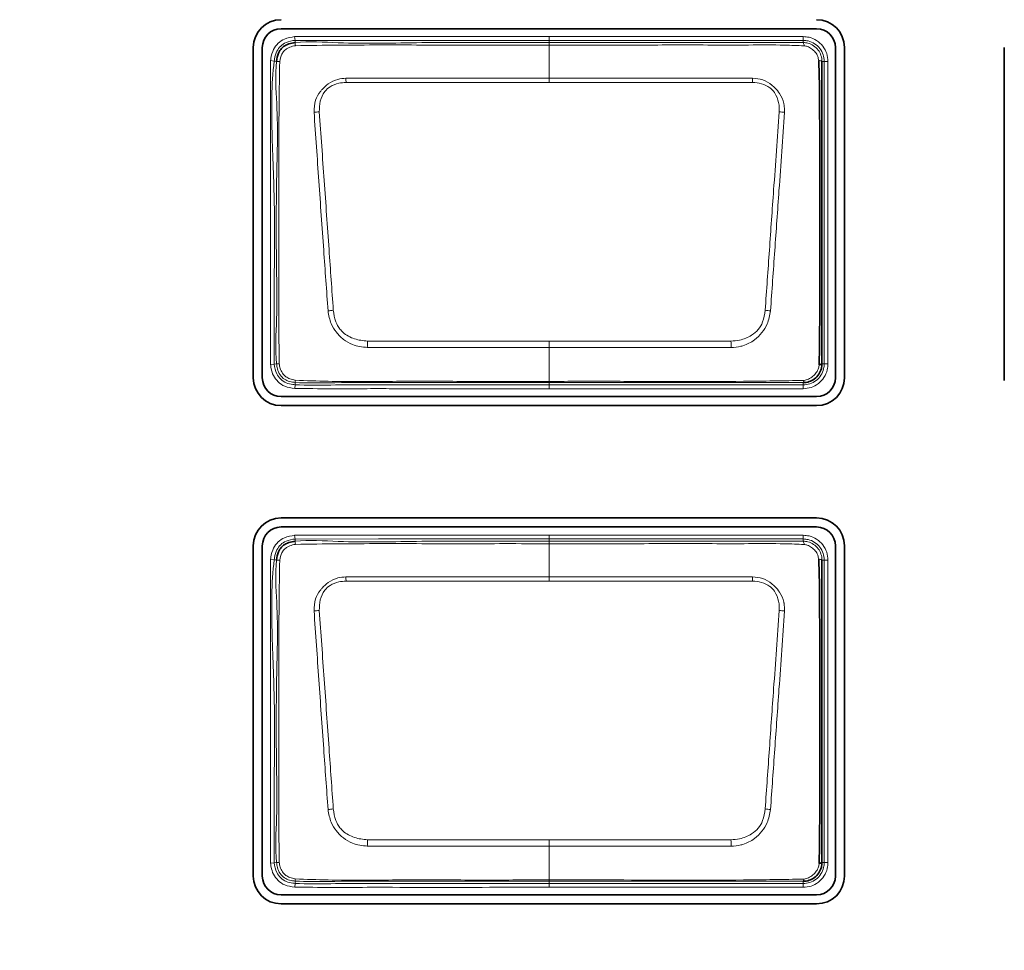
# Model space of a CAD drawing. Header units: millimetres. Extents: x 0 to 1118, y 0 to 864.
# Tile 236 of 256: x 723.95 to 730.54, y 480.08 to 486.31. Entities that reach past the tile are written whole.
import ezdxf

# ---------------------------------------------------------------- set-up
doc = ezdxf.new("R2010")
doc.units = ezdxf.units.MM
doc.layers.add('ALPHAREV', color=7, linetype='Continuous', lineweight=25)
doc.styles.add('SLDTEXTSTYLE0', font='TXT', dxfattribs={"width": 0.605})
doc.dimstyles.new('SLDDIMSTYLE3', dxfattribs={"dimtxt": 3.175, "dimasz": 4.572, "dimexe": 0, "dimexo": 0.0625, "dimgap": 0.79375, "dimtad": 0, "dimtih": 1, "dimtoh": 1, "dimdec": 0, "dimlfac": 4, "dimrnd": 1e-09, "dimzin": 12, "dimdsep": 46, "dimtxsty": 'SLDTEXTSTYLE0', "dimsah": 1, "dimcen": 0.09, "dimadec": 0, "dimazin": 3, "dimtfac": 1, "dimtofl": 0, "dimtmove": 0, "dimatfit": 3, "dimfxl": 1, "dimfrac": 2, "dimtolj": 1, "dimtzin": 12, "dimarcsym": 0})

# ---------------------------------------------------------------- blocks, each defined once
blk = doc.blocks.new('_D_14')
at = {"layer": 'ALPHAREV'}
for p, q in [((785.9052, 483.0737), (785.9052, 401.703)), ((689.8387, 418.1632), (689.8387, 401.703)), ((737.2656, 408.1759), (736.1742, 408.1759)), ((736.1742, 408.1759), (736.1742, 403.3032)), ((745.7543, 408.1759), (746.8457, 408.1759)), ((746.8457, 408.1759), (746.8457, 403.3032)), ((689.8387, 403.3032), (721.8859, 403.3032)), ((736.1742, 403.3032), (737.2656, 403.3032)), ((746.8457, 403.3032), (745.7543, 403.3032)), ((785.9052, 403.3032), (753.858, 403.3032))]:
    blk.add_line(p, q, dxfattribs=at)
for points in [[(689.8387, 403.3032), (694.4107, 402.5412), (694.4107, 404.0652)], [(785.9052, 403.3032), (781.3332, 404.0652), (781.3332, 402.5412)]]:
    blk.add_solid(points, dxfattribs=at)
at = {"layer": 'ALPHAREV', "char_height": 3.175, "attachment_point": 1, "style": 'SLDTEXTSTYLE0'}
for s, insert in [('384', (727.8067, 407.396)), ('15.1', (737.2656, 407.396)), ('FOOT TO COG', (722.6121, 401.7956))]:
    blk.add_mtext(s, dxfattribs=dict(at, insert=insert))

msp = doc.modelspace()

# ---------------------------------------------------------------- linework, layer by layer
at = {"color": 7, "linetype": 'Continuous', "lineweight": 35}
for p, q in [((725.7012, 486.2524), (729.2862, 486.2524)), ((725.5149, 486.1264), (725.5149, 483.9164)), ((725.5752, 483.9164), (725.5752, 486.1264)), ((729.4122, 486.1264), (729.4122, 483.9164)), ((729.4725, 483.9164), (729.4725, 486.1264)), ((730.5424, 486.1264), (730.5424, 483.8985)), ((729.1962, 483.8835), (729.1961, 483.8835)), ((729.2862, 483.7904), (725.7012, 483.7904)), ((725.7012, 483.7301), (729.2862, 483.7301)), ((729.2862, 482.9777), (725.7012, 482.9777)), ((725.7012, 482.9174), (729.2862, 482.9174)), ((725.5149, 482.7914), (725.5149, 480.5814)), ((725.5752, 480.5814), (725.5752, 482.7914)), ((729.4122, 482.7914), (729.4122, 480.5814)), ((729.4725, 480.5814), (729.4725, 482.7914)), ((729.1962, 480.546), (729.1961, 480.546)), ((729.2862, 480.4554), (725.7012, 480.4554)), ((725.7012, 480.3951), (729.2862, 480.3951))]:
    msp.add_line(p, q, dxfattribs=at)
at = {"color": 7, "linetype": 'Continuous', "lineweight": 18}
for p, q in [((725.7916, 486.1994), (725.7944, 486.1745)), ((725.7944, 486.1745), (725.7961, 486.1593)), ((727.4962, 486.1996), (729.1962, 486.1996)), ((727.4962, 486.1593), (727.4962, 486.1746)), ((729.1962, 486.1746), (727.4962, 486.1746)), ((729.1962, 486.1746), (729.1962, 486.1996)), ((729.1962, 486.1594), (729.1962, 486.1746)), ((727.4962, 485.9208), (727.4962, 486.1433)), ((725.6308, 486.039), (725.6556, 486.0359)), ((725.6707, 486.034), (725.6556, 486.0359)), ((729.3369, 486.0339), (729.3216, 486.0339)), ((729.3369, 484.0089), (729.3369, 486.0339)), ((729.3369, 486.0339), (729.3619, 486.0339)), ((729.3619, 486.0339), (729.3619, 484.0089)), ((727.4962, 485.8928), (726.1361, 485.8928)), ((728.8563, 485.8928), (727.4962, 485.8928)), ((727.4962, 484.1615), (727.4962, 484.1184)), ((727.4962, 483.8923), (727.4962, 484.1184)), ((725.6307, 484.0043), (725.6556, 484.0071)), ((725.6556, 484.0071), (725.6708, 484.0089)), ((729.3216, 484.0089), (729.3369, 484.0089)), ((729.3369, 484.0089), (729.3619, 484.0089)), ((725.793, 483.8449), (725.795, 483.8699)), ((725.7963, 483.8852), (725.795, 483.8699)), ((727.4962, 483.8923), (727.4962, 483.8837)), ((727.4962, 483.8837), (727.4962, 483.8682)), ((727.4962, 483.8682), (729.1961, 483.8682)), ((727.4962, 483.8432), (727.4962, 483.8682)), ((729.1961, 483.8682), (729.1961, 483.8835)), ((729.1961, 483.8682), (729.1961, 483.8432)), ((729.1961, 483.8432), (727.4962, 483.8432)), ((725.7916, 482.8619), (725.7944, 482.837)), ((725.7944, 482.837), (725.7961, 482.8218)), ((727.4962, 482.8621), (729.1962, 482.8621)), ((727.4962, 482.8218), (727.4962, 482.8371)), ((729.1962, 482.8371), (727.4962, 482.8371)), ((727.4962, 482.5833), (727.4962, 482.8058)), ((729.1962, 482.8371), (729.1962, 482.8621)), ((729.1962, 482.8219), (729.1962, 482.8371)), ((725.6308, 482.7015), (725.6556, 482.6984)), ((725.6707, 482.6965), (725.6556, 482.6984)), ((729.3369, 482.6964), (729.3216, 482.6964)), ((729.3369, 480.6714), (729.3369, 482.6964)), ((729.3369, 482.6964), (729.3619, 482.6964)), ((729.3619, 482.6964), (729.3619, 480.6714)), ((727.4962, 482.5553), (726.1361, 482.5553)), ((728.8563, 482.5553), (727.4962, 482.5553)), ((727.4962, 480.824), (727.4962, 480.7809)), ((727.4962, 480.5548), (727.4962, 480.7809)), ((725.6307, 480.6668), (725.6556, 480.6696)), ((725.6556, 480.6696), (725.6708, 480.6714)), ((729.3216, 480.6714), (729.3369, 480.6714)), ((729.3369, 480.6714), (729.3619, 480.6714)), ((725.793, 480.5074), (725.795, 480.5324)), ((725.7963, 480.5477), (725.795, 480.5324)), ((727.4962, 480.5548), (727.4962, 480.5462)), ((727.4962, 480.5462), (727.4962, 480.5307)), ((727.4962, 480.5307), (729.1961, 480.5307)), ((727.4962, 480.5057), (727.4962, 480.5307)), ((729.1961, 480.5057), (727.4962, 480.5057)), ((729.1961, 480.5307), (729.1961, 480.546)), ((729.1961, 480.5307), (729.1961, 480.5057))]:
    msp.add_line(p, q, dxfattribs=at)
at = {"color": 7, "linetype": 'Continuous', "lineweight": 18, "flags": 128}
for points in [[(727.4962, 486.1746), (727.4462, 486.1746), (727.2462, 486.1746), (726.8462, 486.1746), (726.3532, 486.1746), (725.7944, 486.1745)], [(727.4962, 486.1746), (727.4962, 486.1752), (727.4962, 486.1767), (727.4962, 486.179), (727.4962, 486.1821), (727.4962, 486.1859), (727.4962, 486.1902), (727.4962, 486.1948), (727.4962, 486.1996)], [(727.4962, 486.1593), (727.4962, 486.159), (727.4962, 486.1581), (727.4962, 486.1568), (727.4962, 486.155), (727.4962, 486.1527), (727.4962, 486.15), (727.4962, 486.1468), (727.4962, 486.1433)], [(727.4962, 485.9208), (727.7944, 485.9208), (728.8574, 485.9208)], [(727.4962, 485.9208), (727.4962, 485.9178), (727.4962, 485.9147), (727.4962, 485.9113), (727.4962, 485.9078), (727.4962, 485.9042), (727.4962, 485.9005), (727.4962, 485.8967), (727.4962, 485.8928)], [(727.4962, 484.1184), (727.1979, 484.1184), (726.2783, 484.1185)], [(726.2796, 484.1615), (727.3325, 484.1615), (727.4962, 484.1615)], [(727.4962, 484.1615), (727.6599, 484.1615), (728.7127, 484.1615)], [(728.7141, 484.1185), (727.6599, 484.1184), (727.4962, 484.1184)], [(727.4962, 482.8371), (727.4462, 482.8371), (727.2462, 482.8371), (726.8462, 482.8371), (726.3532, 482.8371), (725.7944, 482.837)], [(727.4962, 482.8371), (727.4962, 482.8377), (727.4962, 482.8392), (727.4962, 482.8415), (727.4962, 482.8446), (727.4962, 482.8484), (727.4962, 482.8527), (727.4962, 482.8573), (727.4962, 482.8621)], [(727.4962, 482.8218), (727.4962, 482.8215), (727.4962, 482.8206), (727.4962, 482.8193), (727.4962, 482.8175), (727.4962, 482.8152), (727.4962, 482.8125), (727.4962, 482.8093), (727.4962, 482.8058)], [(727.4962, 482.5833), (727.7944, 482.5833), (728.8574, 482.5833)], [(727.4962, 482.5833), (727.4962, 482.5803), (727.4962, 482.5772), (727.4962, 482.5738), (727.4962, 482.5703), (727.4962, 482.5667), (727.4962, 482.563), (727.4962, 482.5592), (727.4962, 482.5553)], [(726.2796, 480.824), (727.3325, 480.824), (727.4962, 480.824)], [(727.4962, 480.824), (727.6599, 480.824), (728.7127, 480.824)], [(727.4962, 480.7809), (727.1979, 480.7809), (726.2783, 480.781)], [(728.7141, 480.781), (727.6599, 480.7809), (727.4962, 480.7809)]]:
    msp.add_lwpolyline(points, dxfattribs=at)
at = {"color": 7, "linetype": 'Continuous', "lineweight": 35}
for centre, radius, start, end in [((725.7012, 486.1264), 0.1863, 90, 180), ((729.2862, 486.1264), 0.1863, 0, 90), ((725.7012, 486.1264), 0.126, 90, 180), ((729.2862, 486.1264), 0.126, 0, 90), ((729.3051, 484.0316), 0.028, 266.51023, 305.92299), ((725.7012, 483.9164), 0.1863, 180, 270), ((725.7012, 483.9164), 0.126, 180, 270), ((729.2862, 483.9164), 0.1863, 270, 0), ((729.2862, 483.9164), 0.126, 270, 0), ((725.7012, 482.7914), 0.1863, 90, 180), ((729.2862, 482.7914), 0.1863, 0, 90), ((725.7012, 482.7914), 0.126, 90, 180), ((729.2862, 482.7914), 0.126, 0, 90), ((729.3051, 480.6941), 0.028, 266.51023, 305.92299), ((725.7012, 480.5814), 0.1863, 180, 270), ((725.7012, 480.5814), 0.126, 180, 270), ((729.2862, 480.5814), 0.1863, 270, 0), ((729.2862, 480.5814), 0.126, 270, 0)]:
    msp.add_arc(centre, radius, start, end, dxfattribs=at)
at = {"color": 7, "linetype": 'Continuous', "lineweight": 18}
for centre, radius, start, end in [((725.8908, 486.1523), 0.095, 175.75252, 188.15287), ((729.1678, 486.1405), 0.0341, 355.96569, 33.64705), ((725.6726, 485.9052), 0.1288, 81.47129, 90.81507), ((729.3024, 486.0038), 0.0357, 57.52032, 94.07551), ((718.5224, 485.5918), 7.6196, 2.26392, 2.47463), ((736.4699, 485.5918), 7.6196, 177.52537, 177.73608), ((725.9692, 485.3504), 0.3458, 92.07277, 97.89349), ((729.0232, 485.3504), 0.3458, 82.10683, 87.92755), ((726.1417, 483.5108), 0.8622, 96.06918, 98.42952), ((728.8507, 483.5108), 0.8622, 81.5706, 83.93095), ((755.8255, 483.1935), 29.5617, 178.12352, 178.20698), ((699.1668, 483.1935), 29.5617, 1.79302, 1.87648), ((725.6727, 484.1273), 0.1185, 269.06659, 277.55314), ((725.8427, 483.8943), 0.0474, 173.39747, 191.06133), ((729.1793, 483.8974), 0.0218, 320.39336, 2.68132), ((725.8908, 482.8148), 0.095, 175.75252, 188.15287), ((729.1678, 482.803), 0.0341, 355.96569, 33.64705), ((725.6726, 482.5677), 0.1288, 81.47129, 90.81507), ((729.3024, 482.6663), 0.0357, 57.52032, 94.07551), ((718.5224, 482.2543), 7.6196, 2.26392, 2.47463), ((736.4699, 482.2543), 7.6196, 177.52537, 177.73608), ((725.9692, 482.0129), 0.3458, 92.07277, 97.89349), ((729.0232, 482.0129), 0.3458, 82.10683, 87.92755), ((726.1417, 480.1733), 0.8622, 96.06918, 98.42952), ((728.8507, 480.1733), 0.8622, 81.5706, 83.93095), ((755.8255, 479.856), 29.5617, 178.12352, 178.20698), ((699.1668, 479.856), 29.5617, 1.79302, 1.87648), ((725.6727, 480.7898), 0.1185, 269.06659, 277.55314), ((725.8427, 480.5568), 0.0474, 173.39747, 191.06133), ((729.1793, 480.5599), 0.0218, 320.39336, 2.68132)]:
    msp.add_arc(centre, radius, start, end, dxfattribs=at)
for points, knots in [([(725.6308, 486.039), (725.6314, 486.0438), (725.6349, 486.0695), (725.646, 486.1119), (725.6795, 486.1567), (725.7283, 486.189), (725.7684, 486.1956), (725.7916, 486.1994)], [0, 0, 0, 0, 0.058142, 0.312481, 0.516431, 0.720004, 1, 1, 1, 1]), ([(725.7944, 486.1745), (725.7944, 486.1745), (725.7738, 486.1722), (725.7389, 486.1655), (725.6971, 486.1383), (725.6685, 486.1), (725.6593, 486.0633), (725.6562, 486.0404), (725.6556, 486.0359)], [0, 0, 0, 0, 0.00007, 0.287537, 0.483939, 0.679062, 0.936857, 1, 1, 1, 1]), ([(725.7916, 486.1994), (725.9788, 486.1995), (726.3531, 486.1997), (726.9213, 486.1996), (727.3023, 486.1996), (727.4962, 486.1996)], [0, 0, 0, 0, 0.329436, 0.658872, 1, 1, 1, 1]), ([(725.7961, 486.1593), (725.7961, 486.1593), (725.891, 486.17), (726.1746, 486.1475), (726.6427, 486.1633), (727.1141, 486.1588), (727.3984, 486.1592), (727.4962, 486.1593)], [0, 0, 0, 0, 0.000009, 0.168619, 0.498292, 0.827436, 1, 1, 1, 1]), ([(729.1962, 486.1996), (729.2092, 486.1987), (729.2409, 486.1965), (729.2879, 486.1755), (729.3294, 486.1374), (729.3568, 486.0881), (729.3602, 486.0517), (729.3619, 486.0339)], [0, 0, 0, 0, 0.151112, 0.365617, 0.580258, 0.795218, 1, 1, 1, 1]), ([(729.3369, 486.0339), (729.3369, 486.0339), (729.3369, 486.049), (729.3319, 486.08), (729.3095, 486.1218), (729.274, 486.1542), (729.2341, 486.172), (729.2073, 486.1739), (729.1962, 486.1746)], [0, 0, 0, 0, 0.000068, 0.204828, 0.419781, 0.634393, 0.848864, 1, 1, 1, 1]), ([(725.7968, 486.1388), (725.79, 486.1375), (725.7713, 486.1339), (725.7449, 486.1236), (725.7211, 486.105), (725.7008, 486.0757), (725.6953, 486.0497), (725.6917, 486.0326)], [0, 0, 0, 0, 0.1274956, 0.3530354, 0.5158655, 0.6796876, 1, 1, 1, 1]), ([(727.4962, 486.1433), (727.3968, 486.1433), (727.1124, 486.1434), (726.6414, 486.143), (726.1743, 486.1442), (725.8922, 486.1402), (725.7968, 486.1388)], [0, 0, 0, 0, 0.1755, 0.501918, 0.831626, 1, 1, 1, 1]), ([(727.4962, 486.1593), (727.6827, 486.1593), (728.0558, 486.1593), (728.5005, 486.1593), (728.84, 486.1593), (729.0332, 486.1593), (729.1558, 486.1593), (729.1962, 486.1594), (729.1962, 486.1594)], [0, 0, 0, 0, 0.329148, 0.658296, 0.784897, 0.928025, 0.999991, 1, 1, 1, 1]), ([(729.2018, 486.1381), (729.1588, 486.1398), (729.0351, 486.1447), (728.8302, 486.1429), (728.5063, 486.1436), (728.101, 486.1432), (727.7373, 486.1433), (727.5357, 486.1433), (727.4962, 486.1433)], [0, 0, 0, 0, 0.075739, 0.217696, 0.360252, 0.645411, 0.930556, 1, 1, 1, 1]), ([(729.1962, 486.1594), (729.1962, 486.1594), (729.2066, 486.1594), (729.2312, 486.1563), (729.267, 486.1404), (729.2978, 486.1114), (729.3172, 486.0745), (729.3216, 486.0474), (729.3216, 486.0339), (729.3216, 486.0339)], [0, 0, 0, 0, 0.000076, 0.159905, 0.374062, 0.588093, 0.794093, 0.999924, 1, 1, 1, 1]), ([(729.2999, 486.0394), (729.2983, 486.0489), (729.2949, 486.069), (729.2778, 486.0964), (729.2539, 486.1193), (729.2274, 486.1341), (729.2091, 486.137), (729.2018, 486.1381)], [0, 0, 0, 0, 0.190909, 0.406669, 0.631062, 0.851531, 1, 1, 1, 1]), ([(725.6307, 484.0043), (725.6307, 484.2043), (725.6307, 484.5628), (725.6303, 485.0812), (725.6307, 485.5595), (725.6307, 485.8792), (725.6308, 486.039)], [0, 0, 0, 0, 0.294817, 0.528637, 0.764318, 1, 1, 1, 1]), ([(725.6556, 486.0359), (725.6556, 486.0359), (725.6356, 485.8781), (725.6368, 485.5577), (725.6603, 485.0813), (725.6541, 484.5637), (725.655, 484.2062), (725.6556, 484.0071)], [0, 0, 0, 0, 0.000007, 0.235195, 0.471316, 0.705749, 1, 1, 1, 1]), ([(725.6708, 484.0089), (725.6708, 484.0089), (725.6595, 484.1089), (725.676, 484.3099), (725.6687, 484.7075), (725.6664, 485.1882), (725.6845, 485.6623), (725.6589, 485.9406), (725.6707, 486.034), (725.6707, 486.034)], [0, 0, 0, 0, 0.000007, 0.149192, 0.296265, 0.589843, 0.860506, 0.999993, 1, 1, 1, 1]), ([(725.6917, 486.0326), (725.6903, 485.9389), (725.6861, 485.6626), (725.6846, 485.188), (725.6855, 484.7078), (725.6851, 484.31), (725.6872, 484.1103), (725.6883, 484.0099)], [0, 0, 0, 0, 0.138888, 0.409935, 0.703873, 0.851045, 1, 1, 1, 1]), ([(725.9217, 485.6929), (725.9228, 485.7205), (725.9249, 485.7704), (725.9535, 485.8198), (725.9836, 485.8552), (726.0196, 485.8877), (726.0747, 485.9161), (726.1168, 485.9194), (726.1349, 485.9208)], [0, 0, 0, 0, 0.236036, 0.426179, 0.477737, 0.637251, 0.844602, 1, 1, 1, 1]), ([(726.1349, 485.9208), (726.1847, 485.9206), (726.3338, 485.9202), (726.5824, 485.9212), (726.8838, 485.9207), (727.1884, 485.9208), (727.3936, 485.9208), (727.4962, 485.9208)], [0, 0, 0, 0, 0.109645, 0.328736, 0.547827, 0.773914, 1, 1, 1, 1]), ([(728.8574, 485.9208), (728.8804, 485.9186), (728.9271, 485.9141), (728.9755, 485.8844), (729.012, 485.8518), (729.0443, 485.8138), (729.0622, 485.773), (729.0708, 485.7301), (729.0707, 485.7101), (729.0707, 485.6929)], [0, 0, 0, 0, 0.196953, 0.400474, 0.477525, 0.621985, 0.827103, 0.852197, 1, 1, 1, 1]), ([(726.1361, 485.8928), (726.1198, 485.8915), (726.0826, 485.8887), (726.032, 485.8689), (725.9856, 485.8282), (725.9586, 485.7679), (725.9573, 485.7199), (725.9566, 485.696)], [0, 0, 0, 0, 0.160648, 0.369005, 0.524127, 0.762874, 1, 1, 1, 1]), ([(729.0357, 485.696), (729.0358, 485.7111), (729.0361, 485.7492), (729.02, 485.8001), (728.9954, 485.8381), (728.9631, 485.8659), (728.9179, 485.8873), (728.8768, 485.891), (728.8563, 485.8928)], [0, 0, 0, 0, 0.150039, 0.377629, 0.518715, 0.593819, 0.797701, 1, 1, 1, 1]), ([(726.0153, 484.3638), (726.0056, 484.4996), (725.9851, 484.7892), (725.9537, 485.2324), (725.9323, 485.5393), (725.9217, 485.6929)], [0, 0, 0, 0, 0.306049, 0.652529, 1, 1, 1, 1]), ([(725.9566, 485.696), (725.9676, 485.5426), (725.9896, 485.236), (726.0209, 484.7932), (726.0411, 484.5037), (726.0505, 484.3682)], [0, 0, 0, 0, 0.347304, 0.694424, 1, 1, 1, 1]), ([(728.9418, 484.3682), (728.9512, 484.5026), (728.9699, 484.7713), (729.0011, 485.2141), (729.0232, 485.5219), (729.0357, 485.696)], [0, 0, 0, 0, 0.3029741, 0.6058251, 1, 1, 1, 1]), ([(729.0707, 485.6929), (729.0585, 485.5186), (729.037, 485.2106), (729.0057, 484.7673), (728.9866, 484.4984), (728.9771, 484.3638)], [0, 0, 0, 0, 0.394267, 0.696552, 1, 1, 1, 1]), ([(726.2783, 484.1185), (726.2442, 484.1222), (726.1866, 484.1284), (726.1273, 484.1646), (726.0927, 484.1951), (726.0641, 484.2294), (726.0293, 484.2833), (726.0204, 484.3345), (726.0153, 484.3638)], [0, 0, 0, 0, 0.256994, 0.435753, 0.518339, 0.608051, 0.775867, 1, 1, 1, 1]), ([(726.0505, 484.3682), (726.0546, 484.342), (726.0616, 484.2971), (726.0881, 484.2475), (726.1289, 484.2058), (726.1909, 484.1706), (726.2501, 484.1645), (726.2796, 484.1615)], [0, 0, 0, 0, 0.2314652, 0.3974126, 0.481538, 0.7415698, 1, 1, 1, 1]), ([(728.7127, 484.1615), (728.7321, 484.1629), (728.7803, 484.1662), (728.844, 484.1936), (728.8979, 484.2363), (728.9304, 484.2955), (728.9376, 484.3415), (728.9418, 484.3682)], [0, 0, 0, 0, 0.169426, 0.422531, 0.593644, 0.763575, 1, 1, 1, 1]), ([(728.9771, 484.3638), (728.9717, 484.3339), (728.9624, 484.2815), (728.9204, 484.217), (728.8678, 484.1633), (728.8161, 484.1369), (728.7627, 484.122), (728.736, 484.1201), (728.7141, 484.1185)], [0, 0, 0, 0, 0.229046, 0.401207, 0.578038, 0.797363, 0.83357, 1, 1, 1, 1]), ([(725.793, 483.8449), (725.7697, 483.8478), (725.7284, 483.8528), (725.6792, 483.8877), (725.6474, 483.9294), (725.635, 483.971), (725.6318, 483.9956), (725.6307, 484.0043)], [0, 0, 0, 0, 0.276626, 0.489449, 0.702472, 0.894255, 1, 1, 1, 1]), ([(725.6556, 484.0071), (725.6556, 484.0071), (725.658, 483.9854), (725.6648, 483.9478), (725.6969, 483.906), (725.7342, 483.8797), (725.7693, 483.8723), (725.7896, 483.8704), (725.795, 483.8699)], [0, 0, 0, 0, 0.0000694, 0.3040945, 0.5118244, 0.7159775, 0.9248449, 1, 1, 1, 1]), ([(725.7963, 483.8852), (725.7963, 483.8852), (725.7835, 483.8862), (725.7582, 483.8891), (725.7214, 483.9048), (725.6914, 483.9349), (725.6756, 483.9724), (725.672, 483.9979), (725.6708, 484.0089), (725.6708, 484.0089)], [0, 0, 0, 0, 0.000077, 0.197333, 0.387983, 0.604747, 0.83111, 0.999923, 1, 1, 1, 1]), ([(725.6883, 484.0099), (725.6901, 483.9995), (725.6939, 483.9775), (725.7086, 483.9468), (725.7315, 483.9231), (725.7611, 483.9064), (725.7831, 483.9021), (725.7957, 483.8997)], [0, 0, 0, 0, 0.189123, 0.39968, 0.598829, 0.771957, 1, 1, 1, 1]), ([(729.1961, 483.8682), (729.2112, 483.8696), (729.2421, 483.8725), (729.284, 483.8957), (729.3164, 483.931), (729.3342, 483.9709), (729.3361, 483.9978), (729.3369, 484.0089)], [0, 0, 0, 0, 0.204674, 0.419842, 0.63439, 0.848799, 1, 1, 1, 1]), ([(729.3619, 484.0089), (729.361, 483.9958), (729.3587, 483.9642), (729.3378, 483.9171), (729.2996, 483.8756), (729.2503, 483.8483), (729.2139, 483.8449), (729.1961, 483.8432)], [0, 0, 0, 0, 0.151184, 0.365635, 0.580222, 0.795405, 1, 1, 1, 1]), ([(729.2011, 483.8984), (729.2113, 483.9005), (729.2336, 483.9049), (729.2618, 483.9244), (729.2853, 483.9499), (729.2998, 483.9771), (729.3024, 483.9961), (729.3034, 484.0036)], [0, 0, 0, 0, 0.197464, 0.427893, 0.636791, 0.855624, 1, 1, 1, 1]), ([(725.795, 483.8699), (725.795, 483.8699), (725.8748, 483.8633), (726.036, 483.869), (726.3578, 483.8678), (726.7224, 483.8683), (727.1287, 483.8682), (727.3737, 483.8682), (727.4962, 483.8682)], [0, 0, 0, 0, 0.000009, 0.1411, 0.283602, 0.567928, 0.783964, 1, 1, 1, 1]), ([(725.7957, 483.8997), (725.8693, 483.897), (726.0861, 483.8889), (726.4466, 483.8934), (726.8768, 483.892), (727.2267, 483.8923), (727.4332, 483.8923), (727.4962, 483.8923)], [0, 0, 0, 0, 0.1298823, 0.3827491, 0.6357973, 0.8888457, 1, 1, 1, 1]), ([(727.4962, 483.8837), (727.3088, 483.8837), (726.934, 483.8838), (726.4407, 483.8831), (726.0618, 483.8847), (725.8695, 483.8793), (725.7963, 483.8852), (725.7963, 483.8852)], [0, 0, 0, 0, 0.330742, 0.661483, 0.870168, 0.999991, 1, 1, 1, 1]), ([(727.4962, 483.8923), (727.5295, 483.8923), (727.6962, 483.8923), (728.1295, 483.8928), (728.6645, 483.8891), (729.0661, 483.8961), (729.2011, 483.8984)], [0, 0, 0, 0, 0.058653, 0.293263, 0.762483, 1, 1, 1, 1]), ([(729.1961, 483.8835), (729.0624, 483.8836), (728.6634, 483.8837), (728.0967, 483.8837), (727.6638, 483.8837), (727.4962, 483.8837)], [0, 0, 0, 0, 0.2359965, 0.7041641, 1, 1, 1, 1]), ([(727.4962, 483.8432), (727.4795, 483.8432), (727.3962, 483.8432), (727.0462, 483.8433), (726.6566, 483.8428), (726.253, 483.8435), (726.0353, 483.8415), (725.8738, 483.8438), (725.793, 483.8449)], [0, 0, 0, 0, 0.029357, 0.146783, 0.616488, 0.715592, 0.857623, 1, 1, 1, 1]), ([(725.6308, 482.7015), (725.6314, 482.7063), (725.6349, 482.732), (725.646, 482.7744), (725.6795, 482.8192), (725.7283, 482.8515), (725.7684, 482.8581), (725.7916, 482.8619)], [0, 0, 0, 0, 0.058142, 0.312481, 0.516431, 0.720004, 1, 1, 1, 1]), ([(725.7944, 482.837), (725.7944, 482.837), (725.7738, 482.8347), (725.7389, 482.828), (725.6971, 482.8008), (725.6685, 482.7625), (725.6593, 482.7258), (725.6562, 482.7029), (725.6556, 482.6984)], [0, 0, 0, 0, 0.00007, 0.287537, 0.483939, 0.679062, 0.936857, 1, 1, 1, 1]), ([(725.7968, 482.8013), (725.79, 482.8), (725.7713, 482.7964), (725.7449, 482.7861), (725.7211, 482.7675), (725.7008, 482.7382), (725.6953, 482.7122), (725.6917, 482.6951)], [0, 0, 0, 0, 0.127496, 0.353035, 0.515865, 0.679688, 1, 1, 1, 1]), ([(725.7916, 482.8619), (725.9788, 482.862), (726.3531, 482.8622), (726.9213, 482.8621), (727.3023, 482.8621), (727.4962, 482.8621)], [0, 0, 0, 0, 0.329436, 0.658872, 1, 1, 1, 1]), ([(725.7961, 482.8218), (725.7961, 482.8218), (725.891, 482.8325), (726.1746, 482.81), (726.6427, 482.8258), (727.1141, 482.8213), (727.3984, 482.8217), (727.4962, 482.8218)], [0, 0, 0, 0, 0.000009, 0.168619, 0.498292, 0.827436, 1, 1, 1, 1]), ([(727.4962, 482.8058), (727.3968, 482.8058), (727.1124, 482.8059), (726.6414, 482.8055), (726.1743, 482.8067), (725.8922, 482.8027), (725.7968, 482.8013)], [0, 0, 0, 0, 0.1755, 0.501918, 0.831626, 1, 1, 1, 1]), ([(727.4962, 482.8218), (727.6827, 482.8218), (728.0558, 482.8218), (728.5005, 482.8218), (728.84, 482.8218), (729.0332, 482.8218), (729.1558, 482.8218), (729.1962, 482.8219), (729.1962, 482.8219)], [0, 0, 0, 0, 0.329148, 0.658296, 0.784897, 0.928025, 0.999991, 1, 1, 1, 1]), ([(729.2018, 482.8006), (729.1588, 482.8023), (729.0351, 482.8072), (728.8302, 482.8054), (728.5063, 482.8061), (728.101, 482.8057), (727.7373, 482.8058), (727.5357, 482.8058), (727.4962, 482.8058)], [0, 0, 0, 0, 0.075739, 0.217696, 0.360252, 0.645411, 0.930556, 1, 1, 1, 1]), ([(729.1962, 482.8621), (729.2092, 482.8612), (729.2409, 482.859), (729.2879, 482.838), (729.3294, 482.7999), (729.3568, 482.7506), (729.3602, 482.7142), (729.3619, 482.6964)], [0, 0, 0, 0, 0.151112, 0.365617, 0.580258, 0.795218, 1, 1, 1, 1]), ([(729.3369, 482.6964), (729.3369, 482.6964), (729.3369, 482.7115), (729.3319, 482.7425), (729.3095, 482.7843), (729.274, 482.8167), (729.2341, 482.8345), (729.2073, 482.8364), (729.1962, 482.8371)], [0, 0, 0, 0, 0.000068, 0.204828, 0.419781, 0.634393, 0.848864, 1, 1, 1, 1]), ([(729.1962, 482.8219), (729.1962, 482.8219), (729.2066, 482.8219), (729.2312, 482.8188), (729.267, 482.8029), (729.2978, 482.7739), (729.3172, 482.737), (729.3216, 482.7099), (729.3216, 482.6964), (729.3216, 482.6964)], [0, 0, 0, 0, 0.000076, 0.159905, 0.374062, 0.588093, 0.794093, 0.999924, 1, 1, 1, 1]), ([(729.2999, 482.7019), (729.2983, 482.7114), (729.2949, 482.7315), (729.2778, 482.7589), (729.2539, 482.7818), (729.2274, 482.7966), (729.2091, 482.7995), (729.2018, 482.8006)], [0, 0, 0, 0, 0.190909, 0.406669, 0.631062, 0.851531, 1, 1, 1, 1]), ([(725.6307, 480.6668), (725.6307, 480.8668), (725.6307, 481.2253), (725.6303, 481.7437), (725.6307, 482.222), (725.6307, 482.5417), (725.6308, 482.7015)], [0, 0, 0, 0, 0.294817, 0.528637, 0.764318, 1, 1, 1, 1]), ([(725.6556, 482.6984), (725.6556, 482.6984), (725.6356, 482.5406), (725.6368, 482.2202), (725.6603, 481.7438), (725.6541, 481.2262), (725.655, 480.8687), (725.6556, 480.6696)], [0, 0, 0, 0, 0.000007, 0.235195, 0.471316, 0.705749, 1, 1, 1, 1]), ([(725.6708, 480.6714), (725.6708, 480.6714), (725.6595, 480.7714), (725.676, 480.9724), (725.6687, 481.37), (725.6664, 481.8507), (725.6845, 482.3248), (725.6589, 482.6031), (725.6707, 482.6965), (725.6707, 482.6965)], [0, 0, 0, 0, 0.000007, 0.149192, 0.296265, 0.589843, 0.860506, 0.999993, 1, 1, 1, 1]), ([(725.6917, 482.6951), (725.6903, 482.6014), (725.6861, 482.3251), (725.6846, 481.8505), (725.6855, 481.3703), (725.6851, 480.9725), (725.6872, 480.7728), (725.6883, 480.6724)], [0, 0, 0, 0, 0.138888, 0.409935, 0.703873, 0.851045, 1, 1, 1, 1]), ([(725.9217, 482.3554), (725.9228, 482.383), (725.9249, 482.4329), (725.9535, 482.4823), (725.9836, 482.5177), (726.0196, 482.5502), (726.0747, 482.5786), (726.1168, 482.5819), (726.1349, 482.5833)], [0, 0, 0, 0, 0.236036, 0.426179, 0.477737, 0.637251, 0.844602, 1, 1, 1, 1]), ([(726.1361, 482.5553), (726.1198, 482.554), (726.0826, 482.5512), (726.032, 482.5314), (725.9856, 482.4907), (725.9586, 482.4304), (725.9573, 482.3824), (725.9566, 482.3585)], [0, 0, 0, 0, 0.160648, 0.369005, 0.524127, 0.762874, 1, 1, 1, 1]), ([(726.1349, 482.5833), (726.1847, 482.5831), (726.3338, 482.5827), (726.5824, 482.5837), (726.8838, 482.5832), (727.1884, 482.5833), (727.3936, 482.5833), (727.4962, 482.5833)], [0, 0, 0, 0, 0.109645, 0.328736, 0.547827, 0.773914, 1, 1, 1, 1]), ([(729.0357, 482.3585), (729.0358, 482.3736), (729.0361, 482.4117), (729.02, 482.4626), (728.9954, 482.5006), (728.9631, 482.5284), (728.9179, 482.5498), (728.8768, 482.5535), (728.8563, 482.5553)], [0, 0, 0, 0, 0.150039, 0.377629, 0.518715, 0.593819, 0.797701, 1, 1, 1, 1]), ([(728.8574, 482.5833), (728.8804, 482.5811), (728.9271, 482.5766), (728.9755, 482.5469), (729.012, 482.5143), (729.0443, 482.4763), (729.0622, 482.4355), (729.0708, 482.3926), (729.0707, 482.3726), (729.0707, 482.3554)], [0, 0, 0, 0, 0.196953, 0.400474, 0.477525, 0.621985, 0.827103, 0.852197, 1, 1, 1, 1]), ([(726.0153, 481.0263), (726.0056, 481.1621), (725.9851, 481.4517), (725.9537, 481.8949), (725.9323, 482.2018), (725.9217, 482.3554)], [0, 0, 0, 0, 0.306049, 0.652529, 1, 1, 1, 1]), ([(725.9566, 482.3585), (725.9676, 482.2051), (725.9896, 481.8985), (726.0209, 481.4557), (726.0411, 481.1662), (726.0505, 481.0307)], [0, 0, 0, 0, 0.347304, 0.694424, 1, 1, 1, 1]), ([(728.9418, 481.0307), (728.9512, 481.1651), (728.9699, 481.4338), (729.0011, 481.8766), (729.0232, 482.1844), (729.0357, 482.3585)], [0, 0, 0, 0, 0.3029741, 0.6058251, 1, 1, 1, 1]), ([(729.0707, 482.3554), (729.0585, 482.1811), (729.037, 481.8731), (729.0057, 481.4298), (728.9866, 481.1609), (728.9771, 481.0263)], [0, 0, 0, 0, 0.394267, 0.696552, 1, 1, 1, 1]), ([(726.2783, 480.781), (726.2442, 480.7847), (726.1866, 480.7909), (726.1273, 480.8271), (726.0927, 480.8576), (726.0641, 480.8919), (726.0293, 480.9458), (726.0204, 480.997), (726.0153, 481.0263)], [0, 0, 0, 0, 0.256994, 0.435753, 0.518339, 0.608051, 0.775867, 1, 1, 1, 1]), ([(726.0505, 481.0307), (726.0546, 481.0045), (726.0616, 480.9596), (726.0881, 480.91), (726.1289, 480.8683), (726.1909, 480.8331), (726.2501, 480.827), (726.2796, 480.824)], [0, 0, 0, 0, 0.231465, 0.397413, 0.481538, 0.74157, 1, 1, 1, 1]), ([(728.7127, 480.824), (728.7321, 480.8254), (728.7803, 480.8287), (728.844, 480.8561), (728.8979, 480.8988), (728.9304, 480.958), (728.9376, 481.004), (728.9418, 481.0307)], [0, 0, 0, 0, 0.169426, 0.422531, 0.593644, 0.763575, 1, 1, 1, 1]), ([(728.9771, 481.0263), (728.9717, 480.9964), (728.9624, 480.944), (728.9204, 480.8795), (728.8678, 480.8258), (728.8161, 480.7994), (728.7627, 480.7845), (728.736, 480.7826), (728.7141, 480.781)], [0, 0, 0, 0, 0.229046, 0.401207, 0.578038, 0.797363, 0.83357, 1, 1, 1, 1]), ([(725.793, 480.5074), (725.7697, 480.5103), (725.7284, 480.5153), (725.6792, 480.5502), (725.6474, 480.5919), (725.635, 480.6335), (725.6318, 480.6581), (725.6307, 480.6668)], [0, 0, 0, 0, 0.276626, 0.489449, 0.702472, 0.894255, 1, 1, 1, 1]), ([(725.6556, 480.6696), (725.6556, 480.6696), (725.658, 480.6479), (725.6648, 480.6103), (725.6969, 480.5685), (725.7342, 480.5422), (725.7693, 480.5348), (725.7896, 480.5329), (725.795, 480.5324)], [0, 0, 0, 0, 0.0000694, 0.3040945, 0.5118244, 0.7159775, 0.9248449, 1, 1, 1, 1]), ([(725.7963, 480.5477), (725.7963, 480.5477), (725.7835, 480.5487), (725.7582, 480.5516), (725.7214, 480.5673), (725.6914, 480.5974), (725.6756, 480.6349), (725.672, 480.6604), (725.6708, 480.6714), (725.6708, 480.6714)], [0, 0, 0, 0, 0.000077, 0.197333, 0.387983, 0.604747, 0.83111, 0.999923, 1, 1, 1, 1]), ([(725.6883, 480.6724), (725.6901, 480.662), (725.6939, 480.64), (725.7086, 480.6093), (725.7315, 480.5856), (725.7611, 480.5689), (725.7831, 480.5646), (725.7957, 480.5622)], [0, 0, 0, 0, 0.189123, 0.39968, 0.598829, 0.771957, 1, 1, 1, 1]), ([(729.1961, 480.5307), (729.2112, 480.5321), (729.2421, 480.535), (729.284, 480.5582), (729.3164, 480.5935), (729.3342, 480.6334), (729.3361, 480.6603), (729.3369, 480.6714)], [0, 0, 0, 0, 0.204674, 0.419842, 0.63439, 0.848799, 1, 1, 1, 1]), ([(729.3619, 480.6714), (729.361, 480.6583), (729.3587, 480.6267), (729.3378, 480.5796), (729.2996, 480.5381), (729.2503, 480.5108), (729.2139, 480.5074), (729.1961, 480.5057)], [0, 0, 0, 0, 0.1511841, 0.3656354, 0.5802218, 0.7954055, 1, 1, 1, 1]), ([(729.2011, 480.5609), (729.2113, 480.563), (729.2336, 480.5674), (729.2618, 480.5869), (729.2853, 480.6124), (729.2998, 480.6396), (729.3024, 480.6586), (729.3034, 480.6661)], [0, 0, 0, 0, 0.197464, 0.427893, 0.636791, 0.855624, 1, 1, 1, 1]), ([(725.7957, 480.5622), (725.8693, 480.5595), (726.0861, 480.5514), (726.4466, 480.5559), (726.8768, 480.5545), (727.2267, 480.5548), (727.4332, 480.5548), (727.4962, 480.5548)], [0, 0, 0, 0, 0.1298823, 0.3827491, 0.6357973, 0.8888457, 1, 1, 1, 1]), ([(727.4962, 480.5548), (727.5295, 480.5548), (727.6962, 480.5548), (728.1295, 480.5553), (728.6645, 480.5516), (729.0661, 480.5586), (729.2011, 480.5609)], [0, 0, 0, 0, 0.058653, 0.293263, 0.762483, 1, 1, 1, 1]), ([(727.4962, 480.5057), (727.4795, 480.5057), (727.3962, 480.5057), (727.0462, 480.5058), (726.6566, 480.5053), (726.253, 480.506), (726.0353, 480.504), (725.8738, 480.5063), (725.793, 480.5074)], [0, 0, 0, 0, 0.029357, 0.146783, 0.616488, 0.715592, 0.857623, 1, 1, 1, 1]), ([(725.795, 480.5324), (725.795, 480.5324), (725.8748, 480.5258), (726.036, 480.5315), (726.3578, 480.5303), (726.7224, 480.5308), (727.1287, 480.5307), (727.3737, 480.5307), (727.4962, 480.5307)], [0, 0, 0, 0, 0.000009, 0.1411, 0.283602, 0.567928, 0.783964, 1, 1, 1, 1]), ([(727.4962, 480.5462), (727.3088, 480.5462), (726.934, 480.5463), (726.4407, 480.5456), (726.0618, 480.5472), (725.8695, 480.5418), (725.7963, 480.5477), (725.7963, 480.5477)], [0, 0, 0, 0, 0.330742, 0.661483, 0.870168, 0.999991, 1, 1, 1, 1]), ([(729.1961, 480.546), (729.0624, 480.5461), (728.6634, 480.5462), (728.0967, 480.5462), (727.6638, 480.5462), (727.4962, 480.5462)], [0, 0, 0, 0, 0.235996, 0.704164, 1, 1, 1, 1])]:
    msp.add_open_spline(points, degree=3, knots=knots, dxfattribs=at)
at = {"color": 7, "linetype": 'Continuous', "lineweight": 35}
for points, knots in [([(725.6707, 486.034), (725.6707, 486.034), (725.6731, 486.0529), (725.6786, 486.0845), (725.7027, 486.122), (725.7346, 486.1458), (725.7676, 486.1555), (725.7889, 486.1585), (725.7961, 486.1593), (725.7961, 486.1593)], [0, 0, 0, 0, 0.000077, 0.292145, 0.481329, 0.668501, 0.889292, 0.999923, 1, 1, 1, 1]), ([(729.3034, 484.0036), (729.3049, 484.1104), (729.3077, 484.3224), (729.3069, 484.7449), (729.3074, 485.1622), (729.3067, 485.5251), (729.3061, 485.728), (729.3053, 485.8826), (729.3017, 485.9861), (729.2999, 486.0394)], [0, 0, 0, 0, 0.157294, 0.312474, 0.622468, 0.772195, 0.847355, 0.921427, 1, 1, 1, 1]), ([(729.3216, 486.0339), (729.3216, 486.0339), (729.3215, 485.9833), (729.3215, 485.8808), (729.3216, 485.7283), (729.3215, 485.5249), (729.3215, 485.1622), (729.3215, 484.7448), (729.3216, 484.3249), (729.3213, 484.1131), (729.3216, 484.0089), (729.3216, 484.0089)], [0, 0, 0, 0, 0.000007, 0.075686, 0.15099, 0.226275, 0.376845, 0.688419, 0.844208, 0.999993, 1, 1, 1, 1]), ([(729.3216, 484.0089), (729.3216, 484.0089), (729.3216, 483.9984), (729.3185, 483.9739), (729.3026, 483.9383), (729.2738, 483.9075), (729.237, 483.888), (729.2097, 483.8835), (729.1962, 483.8835), (729.1962, 483.8835)], [0, 0, 0, 0, 0.0000764, 0.1620655, 0.3721524, 0.585973, 0.7931086, 0.9999237, 1, 1, 1, 1]), ([(725.6707, 482.6965), (725.6707, 482.6965), (725.6731, 482.7154), (725.6786, 482.747), (725.7027, 482.7845), (725.7346, 482.8083), (725.7676, 482.818), (725.7889, 482.821), (725.7961, 482.8218), (725.7961, 482.8218)], [0, 0, 0, 0, 0.0000766, 0.292145, 0.4813289, 0.6685014, 0.8892918, 0.9999234, 1, 1, 1, 1]), ([(729.3034, 480.6661), (729.3049, 480.7729), (729.3077, 480.9849), (729.3069, 481.4074), (729.3074, 481.8247), (729.3067, 482.1876), (729.3061, 482.3905), (729.3053, 482.5451), (729.3017, 482.6486), (729.2999, 482.7019)], [0, 0, 0, 0, 0.157294, 0.312474, 0.622468, 0.772195, 0.847355, 0.921427, 1, 1, 1, 1]), ([(729.3216, 482.6964), (729.3216, 482.6964), (729.3215, 482.6458), (729.3215, 482.5433), (729.3216, 482.3908), (729.3215, 482.1874), (729.3215, 481.8247), (729.3215, 481.4073), (729.3216, 480.9874), (729.3213, 480.7756), (729.3216, 480.6714), (729.3216, 480.6714)], [0, 0, 0, 0, 0.000007, 0.075686, 0.15099, 0.226275, 0.376845, 0.688419, 0.844208, 0.999993, 1, 1, 1, 1]), ([(729.3216, 480.6714), (729.3216, 480.6714), (729.3216, 480.6609), (729.3185, 480.6364), (729.3026, 480.6008), (729.2738, 480.57), (729.237, 480.5505), (729.2097, 480.546), (729.1962, 480.546), (729.1962, 480.546)], [0, 0, 0, 0, 0.0000764, 0.1620655, 0.3721524, 0.585973, 0.7931086, 0.9999237, 1, 1, 1, 1])]:
    msp.add_open_spline(points, degree=3, knots=knots, dxfattribs=at)

# ---------------------------------------------------------------- dimensions: what is measured, and where the dimension line sits
at = {"layer": 'ALPHAREV'}
dim = msp.add_linear_dim(base=(689.8387, 403.3032), p1=(785.9052, 484.6739), p2=(689.8387, 419.7634), text='<>\\PFOOT TO COG', dimstyle='SLDDIMSTYLE3', dxfattribs=at)
dim.commit()
dim.dimension.update_dxf_attribs({"geometry": '_D_14', "text_midpoint": (737.8719, 403.3032), "dimtype": 160})

doc.saveas('drawing.dxf')
